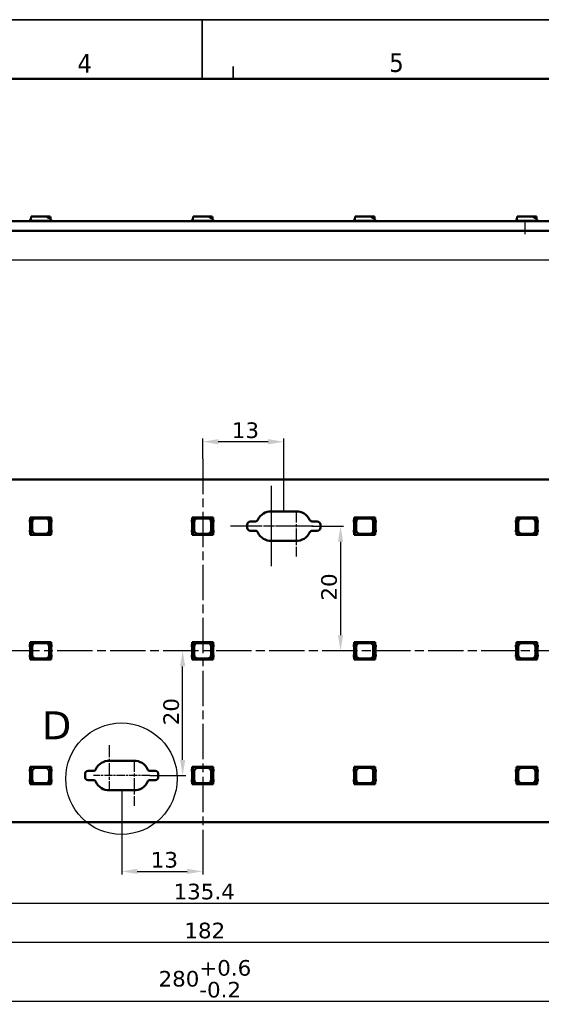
# Model space of a CAD drawing. Header units: millimetres. Extents: x 0 to 420, y 0 to 296.
# Tile 14 of 16: x 181 to 264, y 139 to 296. Entities that reach past the tile are written whole.
import ezdxf

# ---------------------------------------------------------------- set-up
doc = ezdxf.new("R2010")
doc.units = ezdxf.units.MM
doc.linetypes.add('CHAIN', pattern=[0.3543, 0.2362, -0.0295, 0.0591, -0.0295])
doc.linetypes.add('LONG_DASH_DOTTED', pattern=[0.3001, 0.2362, -0.0295, 0.0049, -0.0295])
doc.layers.get('0').update_dxf_attribs({"lineweight": 25})
for name, color, linetype, lineweight in [('Center Mark(ISO)', 7, 'LONG_DASH_DOTTED', 25), ('Centerline(ISO)', 7, 'Continuous', 25), ('Detail Circle Lines(ISO)', 7, 'Continuous', 25), ('Dimensions(ISO)', 7, 'Continuous', 25), ('Sketch Geometry(ISO)', 7, 'Continuous', 50), ('Symbols(ISO)', 7, 'Continuous', 25), ('Visible Edges(ISO)', 7, 'Continuous', 50)]:
    doc.layers.add(name, color=color, linetype=linetype, lineweight=lineweight)
doc.styles.add('LG.Philips.Title', font='verdana.ttf', dxfattribs={"width": 0.9})
doc.styles.add('Philips-dimensions', font='verdana.ttf')
doc.styles.add('Philips-tekstBigText', font='verdana.ttf')
doc.dimstyles.new('Philips-Oss', dxfattribs={"dimtxt": 2.5, "dimasz": 2.5, "dimexe": 0.5, "dimexo": 0, "dimgap": 0.5, "dimtad": 1, "dimtoh": 1, "dimrnd": 1e-08, "dimdsep": 46, "dimtxsty": 'Philips-dimensions', "dimcen": 0.09, "dimdle": 10, "dimclrd": 7, "dimclre": 7, "dimclrt": 7, "dimazin": 2, "dimtfac": 1, "dimtmove": 0, "dimatfit": 3, "dimfxl": 1, "dimtolj": 1, "dimlwd": 25, "dimlwe": 25, "dimarcsym": 0})

# ---------------------------------------------------------------- blocks, each defined once
blk = doc.blocks.new('*D20')
at = {"layer": 'Defpoints', "color": 0, "linetype": 'Continuous', "transparency": 16777216}
for p in [(70.1, 167.76), (350.1, 167.76), (350.1, 139.06)]:
    blk.add_point(p, dxfattribs=at)
at = {"layer": 'Dimensions(ISO)', "color": 7, "linetype": 'Continuous', "lineweight": 25, "transparency": 16777216}
for p, q in [((70.1, 167.76), (70.1, 138.56)), ((350.1, 167.76), (350.1, 138.56)), ((72.6, 139.06), (347.6, 139.06))]:
    blk.add_line(p, q, dxfattribs=at)
at = {"layer": 'Dimensions(ISO)', "color": 7, "linetype": 'Continuous', "transparency": 16777216}
for points in [[(72.6, 139.48), (72.6, 138.64), (70.1, 139.06)], [(347.6, 139.48), (347.6, 138.64), (350.1, 139.06)]]:
    blk.add_solid(points, dxfattribs=at)
at = {"layer": 'Dimensions(ISO)', "color": 7, "linetype": 'Continuous', "lineweight": 25, "transparency": 16777216, "insert": (203.01, 145.66), "char_height": 2.5, "attachment_point": 1, "style": 'Philips-dimensions'}
blk.add_mtext('\\A1;280\\S+0.6^ -0.2;', dxfattribs=at)
blk = doc.blocks.new('*D26')
at = {"layer": 'Defpoints', "color": 0, "linetype": 'Continuous', "transparency": 16777216}
for p in [(57.6, 262.61), (70.1, 262.61), (278.36, 257.91)]:
    blk.add_point(p, dxfattribs=at)
at = {"layer": 'Dimensions(ISO)', "color": 7, "linetype": 'Continuous', "lineweight": 25, "transparency": 16777216}
for p, q in [((57.6, 265.11), (57.6, 267.61)), ((70.1, 262.61), (57.1, 262.61)), ((57.6, 257.91), (57.6, 262.61)), ((278.36, 257.91), (57.1, 257.91)), ((57.6, 255.41), (57.6, 252.91))]:
    blk.add_line(p, q, dxfattribs=at)
at = {"layer": 'Dimensions(ISO)', "color": 7, "linetype": 'Continuous', "transparency": 16777216}
for points in [[(57.18, 265.11), (58.01, 265.11), (57.6, 262.61)], [(57.18, 255.41), (58.01, 255.41), (57.6, 257.91)]]:
    blk.add_solid(points, dxfattribs=at)
at = {"layer": 'Dimensions(ISO)', "color": 7, "linetype": 'Continuous', "lineweight": 25, "transparency": 16777216, "insert": (54.55, 259.44), "char_height": 2.5, "attachment_point": 1, "rotation": 90, "style": 'Philips-dimensions'}
blk.add_mtext('\\A1;5', dxfattribs=at)
blk = doc.blocks.new('Borders A3')
at = {"layer": 'Sketch Geometry(ISO)', "color": 7, "linetype": 'Continuous', "lineweight": 35}
for p, q in [((419.5, 296.5), (0.5, 296.5)), ((210, 296.5), (210, 287)), ((215, 289), (215, 287))]:
    blk.add_line(p, q, dxfattribs=at)
at = {"layer": 'Sketch Geometry(ISO)', "color": 1, "linetype": 'Continuous', "lineweight": 50, "true_color": 0xff0000}
blk.add_line((410, 287), (20, 287), dxfattribs=at)
at = {"layer": 'Symbols(ISO)', "color": 3, "true_color": 0x00ff00, "char_height": 3, "attachment_point": 7, "style": 'LG.Philips.Title'}
for s, insert in [('\\fVerdana|b0|i0;\\H3.0000;4', (190, 288)), ('\\fVerdana|b0|i0;\\H3.0000;5', (240, 288.06))]:
    blk.add_mtext(s, dxfattribs=dict(at, insert=insert))
blk = doc.blocks.new('*D29')
at = {"layer": 'Defpoints', "color": 0, "linetype": 'Continuous', "transparency": 16777216}
for p in [(206.88, 195.26), (210.77, 195.26), (201.6, 175.26)]:
    blk.add_point(p, dxfattribs=at)
at = {"layer": 'Dimensions(ISO)', "color": 7, "linetype": 'Continuous', "lineweight": 25, "transparency": 16777216}
for p, q in [((206.88, 177.76), (206.88, 192.76)), ((201.6, 175.26), (207.38, 175.26))]:
    blk.add_line(p, q, dxfattribs=at)
at = {"layer": 'Dimensions(ISO)', "color": 7, "linetype": 'Continuous', "transparency": 16777216}
for points in [[(206.47, 192.76), (207.3, 192.76), (206.88, 195.26)], [(206.47, 177.76), (207.3, 177.76), (206.88, 175.26)]]:
    blk.add_solid(points, dxfattribs=at)
at = {"layer": 'Dimensions(ISO)', "color": 7, "linetype": 'Continuous', "lineweight": 25, "transparency": 16777216, "insert": (203.78, 183.32), "char_height": 2.5, "attachment_point": 1, "rotation": 90, "style": 'Philips-dimensions'}
blk.add_mtext('\\A1;20', dxfattribs=at)
blk = doc.blocks.new('*D30')
at = {"layer": 'Defpoints', "color": 0, "linetype": 'Continuous', "transparency": 16777216}
for p in [(197.1, 172.89), (210.1, 160.88), (210.1, 159.88)]:
    blk.add_point(p, dxfattribs=at)
at = {"layer": 'Dimensions(ISO)', "color": 7, "linetype": 'Continuous', "lineweight": 25, "transparency": 16777216}
for p, q in [((197.1, 172.89), (197.1, 159.38)), ((199.6, 159.88), (207.6, 159.88)), ((210.1, 160.88), (210.1, 159.38))]:
    blk.add_line(p, q, dxfattribs=at)
at = {"layer": 'Dimensions(ISO)', "color": 7, "linetype": 'Continuous', "transparency": 16777216}
for points in [[(199.6, 160.3), (199.6, 159.47), (197.1, 159.88)], [(207.6, 160.3), (207.6, 159.47), (210.1, 159.88)]]:
    blk.add_solid(points, dxfattribs=at)
at = {"layer": 'Dimensions(ISO)', "color": 7, "linetype": 'Continuous', "lineweight": 25, "transparency": 16777216, "insert": (201.77, 162.99), "char_height": 2.5, "attachment_point": 1, "style": 'Philips-dimensions'}
blk.add_mtext('\\A1;13', dxfattribs=at)
blk = doc.blocks.new('*D31')
at = {"layer": 'Defpoints', "color": 0, "linetype": 'Continuous', "transparency": 16777216}
for p in [(119.1, 190.39), (301.1, 190.39), (301.1, 148.53)]:
    blk.add_point(p, dxfattribs=at)
at = {"layer": 'Dimensions(ISO)', "color": 7, "linetype": 'Continuous', "lineweight": 25, "transparency": 16777216}
for p, q in [((119.1, 190.39), (119.1, 148.03)), ((301.1, 190.39), (301.1, 148.03)), ((121.6, 148.53), (298.6, 148.53))]:
    blk.add_line(p, q, dxfattribs=at)
at = {"layer": 'Dimensions(ISO)', "color": 7, "linetype": 'Continuous', "transparency": 16777216}
for points in [[(121.6, 148.95), (121.6, 148.11), (119.1, 148.53)], [(298.6, 148.95), (298.6, 148.11), (301.1, 148.53)]]:
    blk.add_solid(points, dxfattribs=at)
at = {"layer": 'Dimensions(ISO)', "color": 7, "linetype": 'Continuous', "lineweight": 25, "transparency": 16777216, "insert": (207.16, 151.65), "char_height": 2.5, "attachment_point": 1, "style": 'Philips-dimensions'}
blk.add_mtext('\\A1;182', dxfattribs=at)
blk = doc.blocks.new('*D39')
at = {"layer": 'Defpoints', "color": 0, "linetype": 'Continuous', "transparency": 16777216}
for p in [(142.4, 183.1), (277.8, 183.1), (277.8, 154.8)]:
    blk.add_point(p, dxfattribs=at)
at = {"layer": 'Dimensions(ISO)', "color": 7, "linetype": 'Continuous', "lineweight": 25, "transparency": 16777216}
for p, q in [((142.4, 183.1), (142.4, 154.3)), ((277.8, 183.1), (277.8, 154.3)), ((144.9, 154.8), (275.3, 154.8))]:
    blk.add_line(p, q, dxfattribs=at)
at = {"layer": 'Dimensions(ISO)', "color": 7, "linetype": 'Continuous', "transparency": 16777216}
for points in [[(144.9, 155.21), (144.9, 154.38), (142.4, 154.8)], [(275.3, 155.21), (275.3, 154.38), (277.8, 154.8)]]:
    blk.add_solid(points, dxfattribs=at)
at = {"layer": 'Dimensions(ISO)', "color": 7, "linetype": 'Continuous', "lineweight": 25, "transparency": 16777216, "insert": (205.42, 157.9), "char_height": 2.5, "attachment_point": 1, "style": 'Philips-dimensions'}
blk.add_mtext('\\A1;135.4', dxfattribs=at)
blk = doc.blocks.new('*D40')
at = {"layer": 'Defpoints', "color": 0, "linetype": 'Continuous', "transparency": 16777216}
for p in [(210.1, 228.8), (210.1, 226.07), (223.1, 217.64)]:
    blk.add_point(p, dxfattribs=at)
at = {"layer": 'Dimensions(ISO)', "color": 7, "linetype": 'Continuous', "lineweight": 25, "transparency": 16777216}
for p, q in [((210.1, 226.07), (210.1, 229.3)), ((223.1, 217.64), (223.1, 229.3)), ((220.6, 228.8), (212.6, 228.8))]:
    blk.add_line(p, q, dxfattribs=at)
at = {"layer": 'Dimensions(ISO)', "color": 7, "linetype": 'Continuous', "transparency": 16777216}
for points in [[(212.6, 229.22), (212.6, 228.38), (210.1, 228.8)], [(220.6, 229.22), (220.6, 228.38), (223.1, 228.8)]]:
    blk.add_solid(points, dxfattribs=at)
at = {"layer": 'Dimensions(ISO)', "color": 7, "linetype": 'Continuous', "lineweight": 25, "transparency": 16777216, "insert": (214.77, 231.9), "char_height": 2.5, "attachment_point": 1, "style": 'Philips-dimensions'}
blk.add_mtext('\\A1;13', dxfattribs=at)
blk = doc.blocks.new('*D41')
at = {"layer": 'Defpoints', "color": 0, "linetype": 'Continuous', "transparency": 16777216}
for p in [(227.6, 215.26), (232.21, 195.26), (232.21, 195.26)]:
    blk.add_point(p, dxfattribs=at)
at = {"layer": 'Dimensions(ISO)', "color": 7, "linetype": 'Continuous', "lineweight": 25, "transparency": 16777216}
for p, q in [((227.6, 215.26), (232.71, 215.26)), ((232.21, 212.76), (232.21, 197.76))]:
    blk.add_line(p, q, dxfattribs=at)
at = {"layer": 'Dimensions(ISO)', "color": 7, "linetype": 'Continuous', "transparency": 16777216}
for points in [[(231.8, 212.76), (232.63, 212.76), (232.21, 215.26)], [(231.8, 197.76), (232.63, 197.76), (232.21, 195.26)]]:
    blk.add_solid(points, dxfattribs=at)
at = {"layer": 'Dimensions(ISO)', "color": 7, "linetype": 'Continuous', "lineweight": 25, "transparency": 16777216, "insert": (229.11, 203.32), "char_height": 2.5, "attachment_point": 1, "rotation": 90, "style": 'Philips-dimensions'}
blk.add_mtext('\\A1;20', dxfattribs=at)
blk = doc.blocks.new('2dDetail1')
at = {"layer": 'Detail Circle Lines(ISO)'}
blk.add_circle((197.06, 174.75), 8.94, dxfattribs=at)
at = {"layer": 'Detail Circle Lines(ISO)', "insert": (184.27, 181.06), "char_height": 4.5, "attachment_point": 7, "style": 'Philips-tekstBigText'}
blk.add_mtext('D', dxfattribs=at)

msp = doc.modelspace()

# ---------------------------------------------------------------- linework, layer by layer
at = {"layer": 'Center Mark(ISO)', "linetype": 'CHAIN', "ltscale": 23.990969}
for p, q in [((221.098, 221.74), (221.098, 208.827)), ((227.815, 215.261), (214.564, 215.261))]:
    msp.add_line(p, q, dxfattribs=at)
at = {"layer": 'Center Mark(ISO)', "linetype": 'CHAIN', "ltscale": 8.195055}
for p, q in [((221.098, 220.136), (221.098, 212.761)), ((225.098, 217.761), (225.098, 210.386)), ((195.098, 180.136), (195.098, 172.761)), ((199.098, 177.761), (199.098, 170.386))]:
    msp.add_line(p, q, dxfattribs=at)
at = {"layer": 'Center Mark(ISO)', "linetype": 'CHAIN', "ltscale": 5.555937}
for p, q in [((223.598, 215.261), (218.598, 215.261)), ((227.598, 215.261), (222.598, 215.261)), ((197.598, 175.261), (192.598, 175.261)), ((201.598, 175.261), (196.598, 175.261))]:
    msp.add_line(p, q, dxfattribs=at)
at = {"layer": 'Centerline(ISO)', "linetype": 'CHAIN', "ltscale": 23.990969}
for p, q in [((210.098, 226.072), (210.098, 160.88)), ((353.937, 195.261), (67.598, 195.261))]:
    msp.add_line(p, q, dxfattribs=at)
at = {"layer": 'Dimensions(ISO)'}
msp.add_line((261.788, 264.206), (261.788, 262.106), dxfattribs=at)
at = {"layer": 'Visible Edges(ISO)'}
for p, q in [((70.098, 264.206), (350.098, 264.206)), ((182.348, 264.306), (182.423, 264.306)), ((182.348, 264.206), (182.348, 264.306)), ((182.423, 264.456), (182.523, 264.456)), ((182.423, 264.216), (182.423, 264.456)), ((182.423, 264.216), (185.773, 264.216)), ((182.425, 264.206), (182.425, 264.216)), ((182.517, 264.206), (182.517, 264.216)), ((182.523, 264.456), (182.562, 264.906)), ((182.562, 264.906), (185.223, 264.906)), ((182.571, 264.206), (182.571, 264.216)), ((183.209, 264.206), (183.209, 264.216)), ((183.338, 264.206), (183.338, 264.216)), ((183.788, 264.206), (183.788, 264.216)), ((183.953, 264.206), (183.953, 264.216)), ((185.223, 264.906), (185.634, 264.906)), ((185.223, 264.706), (185.223, 264.906)), ((185.651, 264.706), (185.223, 264.706)), ((185.62, 264.206), (185.62, 264.216)), ((185.634, 264.906), (185.651, 264.706)), ((185.651, 264.706), (185.673, 264.456)), ((185.673, 264.456), (185.773, 264.456)), ((185.688, 264.206), (185.688, 264.216)), ((185.773, 264.216), (185.773, 264.456)), ((185.773, 264.306), (185.778, 264.306)), ((185.778, 264.306), (185.848, 264.306)), ((185.778, 264.206), (185.778, 264.306)), ((185.848, 264.206), (185.848, 264.306)), ((208.348, 264.306), (208.423, 264.306)), ((208.348, 264.206), (208.348, 264.306)), ((208.423, 264.456), (208.523, 264.456)), ((208.423, 264.216), (208.423, 264.456)), ((208.423, 264.216), (211.773, 264.216)), ((208.425, 264.206), (208.425, 264.216)), ((208.517, 264.206), (208.517, 264.216)), ((208.523, 264.456), (208.562, 264.906)), ((208.562, 264.906), (211.223, 264.906)), ((208.571, 264.206), (208.571, 264.216)), ((209.209, 264.206), (209.209, 264.216)), ((209.338, 264.206), (209.338, 264.216)), ((209.788, 264.206), (209.788, 264.216)), ((209.953, 264.206), (209.953, 264.216)), ((211.223, 264.906), (211.634, 264.906)), ((211.223, 264.706), (211.223, 264.906)), ((211.651, 264.706), (211.223, 264.706)), ((211.62, 264.206), (211.62, 264.216)), ((211.634, 264.906), (211.651, 264.706)), ((211.651, 264.706), (211.673, 264.456)), ((211.673, 264.456), (211.773, 264.456)), ((211.688, 264.206), (211.688, 264.216)), ((211.773, 264.216), (211.773, 264.456)), ((211.773, 264.306), (211.778, 264.306)), ((211.778, 264.306), (211.848, 264.306)), ((211.778, 264.206), (211.778, 264.306)), ((211.848, 264.206), (211.848, 264.306)), ((234.348, 264.306), (234.423, 264.306)), ((234.348, 264.206), (234.348, 264.306)), ((234.423, 264.456), (234.523, 264.456)), ((234.423, 264.216), (234.423, 264.456)), ((234.423, 264.216), (237.773, 264.216)), ((234.425, 264.206), (234.425, 264.216)), ((234.517, 264.206), (234.517, 264.216)), ((234.523, 264.456), (234.562, 264.906)), ((234.562, 264.906), (237.223, 264.906)), ((234.571, 264.206), (234.571, 264.216)), ((235.209, 264.206), (235.209, 264.216)), ((235.338, 264.206), (235.338, 264.216)), ((235.788, 264.206), (235.788, 264.216)), ((235.953, 264.206), (235.953, 264.216)), ((237.223, 264.906), (237.634, 264.906)), ((237.223, 264.706), (237.223, 264.906)), ((237.651, 264.706), (237.223, 264.706)), ((237.62, 264.206), (237.62, 264.216)), ((237.634, 264.906), (237.651, 264.706)), ((237.651, 264.706), (237.673, 264.456)), ((237.673, 264.456), (237.773, 264.456)), ((237.688, 264.206), (237.688, 264.216)), ((237.773, 264.216), (237.773, 264.456)), ((237.773, 264.306), (237.778, 264.306)), ((237.778, 264.306), (237.848, 264.306)), ((237.778, 264.206), (237.778, 264.306)), ((237.848, 264.206), (237.848, 264.306)), ((260.348, 264.306), (260.423, 264.306)), ((260.348, 264.206), (260.348, 264.306)), ((260.423, 264.456), (260.523, 264.456)), ((260.423, 264.216), (260.423, 264.456)), ((260.423, 264.216), (263.773, 264.216)), ((260.425, 264.206), (260.425, 264.216)), ((260.517, 264.206), (260.517, 264.216)), ((260.523, 264.456), (260.562, 264.906)), ((260.562, 264.906), (263.223, 264.906)), ((260.571, 264.206), (260.571, 264.216)), ((261.209, 264.206), (261.209, 264.216)), ((261.338, 264.206), (261.338, 264.216)), ((261.788, 264.206), (261.788, 264.216)), ((261.953, 264.206), (261.953, 264.216)), ((263.223, 264.906), (263.634, 264.906)), ((263.223, 264.706), (263.223, 264.906)), ((263.651, 264.706), (263.223, 264.706)), ((263.62, 264.206), (263.62, 264.216)), ((263.634, 264.906), (263.651, 264.706)), ((263.651, 264.706), (263.673, 264.456)), ((263.673, 264.456), (263.773, 264.456)), ((263.688, 264.206), (263.688, 264.216)), ((263.773, 264.216), (263.773, 264.456)), ((263.773, 264.306), (263.778, 264.306)), ((263.778, 264.306), (263.848, 264.306)), ((263.778, 264.206), (263.778, 264.306)), ((263.848, 264.206), (263.848, 264.306)), ((350.098, 262.606), (70.098, 262.606)), ((350.098, 222.761), (70.098, 222.761)), ((182.523, 216.661), (182.423, 216.661)), ((182.423, 216.661), (182.423, 213.861)), ((182.562, 216.661), (182.523, 216.661)), ((182.523, 213.861), (182.523, 216.661)), ((185.634, 216.661), (182.562, 216.661)), ((182.562, 213.861), (182.562, 216.661)), ((183.323, 216.511), (184.873, 216.511)), ((185.634, 216.661), (185.634, 214.272)), ((185.673, 216.661), (185.634, 216.661)), ((185.773, 216.661), (185.673, 216.661)), ((185.673, 216.661), (185.673, 213.861)), ((185.773, 213.861), (185.773, 216.661)), ((208.523, 216.661), (208.423, 216.661)), ((208.423, 216.661), (208.423, 213.861)), ((208.562, 216.661), (208.523, 216.661)), ((208.523, 213.861), (208.523, 216.661)), ((211.634, 216.661), (208.562, 216.661)), ((208.562, 213.861), (208.562, 216.661)), ((209.323, 216.511), (210.873, 216.511)), ((211.634, 216.661), (211.634, 214.272)), ((211.673, 216.661), (211.634, 216.661)), ((211.773, 216.661), (211.673, 216.661)), ((211.673, 216.661), (211.673, 213.861)), ((211.773, 213.861), (211.773, 216.661)), ((221.098, 217.636), (225.098, 217.636)), ((234.523, 216.661), (234.423, 216.661)), ((234.423, 216.661), (234.423, 213.861)), ((234.562, 216.661), (234.523, 216.661)), ((234.523, 213.861), (234.523, 216.661)), ((237.634, 216.661), (234.562, 216.661)), ((234.562, 213.861), (234.562, 216.661)), ((235.323, 216.511), (236.873, 216.511)), ((237.634, 216.661), (237.634, 214.272)), ((237.673, 216.661), (237.634, 216.661)), ((237.773, 216.661), (237.673, 216.661)), ((237.673, 216.661), (237.673, 213.861)), ((237.773, 213.861), (237.773, 216.661)), ((260.523, 216.661), (260.423, 216.661)), ((260.423, 216.661), (260.423, 213.861)), ((260.562, 216.661), (260.523, 216.661)), ((260.523, 213.861), (260.523, 216.661)), ((263.634, 216.661), (260.562, 216.661)), ((260.562, 213.861), (260.562, 216.661)), ((261.323, 216.511), (262.873, 216.511)), ((263.634, 216.661), (263.634, 214.272)), ((263.673, 216.661), (263.634, 216.661)), ((263.773, 216.661), (263.673, 216.661)), ((263.673, 216.661), (263.673, 213.861)), ((263.773, 213.861), (263.773, 216.661)), ((182.423, 216.307), (182.348, 216.158)), ((182.348, 216.158), (182.348, 215.903)), ((182.348, 215.903), (182.401, 215.845)), ((182.401, 215.845), (182.401, 214.677)), ((182.723, 214.611), (182.723, 215.911)), ((185.473, 215.911), (185.473, 214.611)), ((185.778, 216.311), (185.773, 216.311)), ((185.848, 216.165), (185.778, 216.311)), ((185.8, 215.859), (185.848, 215.925)), ((185.8, 214.664), (185.8, 215.859)), ((185.848, 215.925), (185.848, 216.165)), ((208.423, 216.307), (208.348, 216.158)), ((208.348, 216.158), (208.348, 215.903)), ((208.348, 215.903), (208.401, 215.845)), ((208.401, 215.845), (208.401, 214.677)), ((208.723, 214.611), (208.723, 215.911)), ((211.473, 215.911), (211.473, 214.611)), ((211.778, 216.311), (211.773, 216.311)), ((211.848, 216.165), (211.778, 216.311)), ((211.8, 215.859), (211.848, 215.925)), ((211.8, 214.664), (211.8, 215.859)), ((211.848, 215.925), (211.848, 216.165)), ((217.223, 215.011), (217.223, 215.511)), ((217.723, 216.011), (218.509, 216.011)), ((227.687, 216.011), (228.473, 216.011)), ((228.973, 215.511), (228.973, 215.011)), ((234.423, 216.307), (234.348, 216.158)), ((234.348, 216.158), (234.348, 215.903)), ((234.348, 215.903), (234.401, 215.845)), ((234.401, 215.845), (234.401, 214.677)), ((234.723, 214.611), (234.723, 215.911)), ((237.473, 215.911), (237.473, 214.611)), ((237.778, 216.311), (237.773, 216.311)), ((237.848, 216.165), (237.778, 216.311)), ((237.8, 215.859), (237.848, 215.925)), ((237.8, 214.664), (237.8, 215.859)), ((237.848, 215.925), (237.848, 216.165)), ((260.423, 216.307), (260.348, 216.158)), ((260.348, 216.158), (260.348, 215.903)), ((260.348, 215.903), (260.401, 215.845)), ((260.401, 215.845), (260.401, 214.677)), ((260.723, 214.611), (260.723, 215.911)), ((263.473, 215.911), (263.473, 214.611)), ((263.778, 216.311), (263.773, 216.311)), ((263.848, 216.165), (263.778, 216.311)), ((263.8, 215.859), (263.848, 215.925)), ((263.8, 214.664), (263.8, 215.859)), ((263.848, 215.925), (263.848, 216.165)), ((182.401, 214.677), (182.348, 214.62)), ((182.348, 214.62), (182.348, 214.365)), ((182.348, 214.365), (182.423, 214.216)), ((182.423, 213.861), (182.523, 213.861)), ((182.523, 213.861), (182.562, 213.861)), ((182.562, 213.861), (185.223, 213.861)), ((184.873, 214.011), (183.323, 214.011)), ((185.223, 213.861), (185.634, 214.272)), ((185.651, 213.861), (185.223, 213.861)), ((185.634, 214.272), (185.651, 214.29)), ((185.651, 214.29), (185.651, 213.861)), ((185.651, 213.861), (185.673, 213.861)), ((185.673, 213.861), (185.773, 213.861)), ((185.773, 214.211), (185.778, 214.211)), ((185.778, 214.211), (185.848, 214.358)), ((185.848, 214.598), (185.8, 214.664)), ((185.848, 214.358), (185.848, 214.598)), ((208.401, 214.677), (208.348, 214.62)), ((208.348, 214.62), (208.348, 214.365)), ((208.348, 214.365), (208.423, 214.216)), ((208.423, 213.861), (208.523, 213.861)), ((208.523, 213.861), (208.562, 213.861)), ((208.562, 213.861), (211.223, 213.861)), ((210.873, 214.011), (209.323, 214.011)), ((211.223, 213.861), (211.634, 214.272)), ((211.651, 213.861), (211.223, 213.861)), ((211.634, 214.272), (211.651, 214.29)), ((211.651, 214.29), (211.651, 213.861)), ((211.651, 213.861), (211.673, 213.861)), ((211.673, 213.861), (211.773, 213.861)), ((211.773, 214.211), (211.778, 214.211)), ((211.778, 214.211), (211.848, 214.358)), ((211.848, 214.598), (211.8, 214.664)), ((211.848, 214.358), (211.848, 214.598)), ((218.509, 214.511), (217.723, 214.511)), ((228.473, 214.511), (227.687, 214.511)), ((234.401, 214.677), (234.348, 214.62)), ((234.348, 214.62), (234.348, 214.365)), ((234.348, 214.365), (234.423, 214.216)), ((234.423, 213.861), (234.523, 213.861)), ((234.523, 213.861), (234.562, 213.861)), ((234.562, 213.861), (237.223, 213.861)), ((236.873, 214.011), (235.323, 214.011)), ((237.223, 213.861), (237.634, 214.272)), ((237.651, 213.861), (237.223, 213.861)), ((237.634, 214.272), (237.651, 214.29)), ((237.651, 214.29), (237.651, 213.861)), ((237.651, 213.861), (237.673, 213.861)), ((237.673, 213.861), (237.773, 213.861)), ((237.773, 214.211), (237.778, 214.211)), ((237.778, 214.211), (237.848, 214.358)), ((237.848, 214.598), (237.8, 214.664)), ((237.848, 214.358), (237.848, 214.598)), ((260.401, 214.677), (260.348, 214.62)), ((260.348, 214.62), (260.348, 214.365)), ((260.348, 214.365), (260.423, 214.216)), ((260.423, 213.861), (260.523, 213.861)), ((260.523, 213.861), (260.562, 213.861)), ((260.562, 213.861), (263.223, 213.861)), ((262.873, 214.011), (261.323, 214.011)), ((263.223, 213.861), (263.634, 214.272)), ((263.651, 213.861), (263.223, 213.861)), ((263.634, 214.272), (263.651, 214.29)), ((263.651, 214.29), (263.651, 213.861)), ((263.651, 213.861), (263.673, 213.861)), ((263.673, 213.861), (263.773, 213.861)), ((263.773, 214.211), (263.778, 214.211)), ((263.778, 214.211), (263.848, 214.358)), ((263.848, 214.598), (263.8, 214.664)), ((263.848, 214.358), (263.848, 214.598)), ((225.098, 212.886), (221.098, 212.886)), ((182.423, 196.307), (182.348, 196.158)), ((182.348, 196.158), (182.348, 195.903)), ((182.348, 195.903), (182.401, 195.845)), ((182.523, 196.661), (182.423, 196.661)), ((182.423, 196.661), (182.423, 193.861)), ((182.562, 196.661), (182.523, 196.661)), ((182.523, 193.861), (182.523, 196.661)), ((185.634, 196.661), (182.562, 196.661)), ((182.562, 193.861), (182.562, 196.661)), ((182.723, 194.611), (182.723, 195.911)), ((183.323, 196.511), (184.873, 196.511)), ((185.473, 195.911), (185.473, 194.611)), ((185.634, 196.661), (185.634, 194.272)), ((185.673, 196.661), (185.634, 196.661)), ((185.773, 196.661), (185.673, 196.661)), ((185.673, 196.661), (185.673, 193.861)), ((185.773, 193.861), (185.773, 196.661)), ((185.778, 196.311), (185.773, 196.311)), ((185.848, 196.165), (185.778, 196.311)), ((185.8, 195.859), (185.848, 195.925)), ((185.8, 194.664), (185.8, 195.859)), ((185.848, 195.925), (185.848, 196.165)), ((208.423, 196.307), (208.348, 196.158)), ((208.348, 196.158), (208.348, 195.903)), ((208.348, 195.903), (208.401, 195.845)), ((208.523, 196.661), (208.423, 196.661)), ((208.423, 196.661), (208.423, 193.861)), ((208.562, 196.661), (208.523, 196.661)), ((208.523, 193.861), (208.523, 196.661)), ((211.634, 196.661), (208.562, 196.661)), ((208.562, 193.861), (208.562, 196.661)), ((208.723, 194.611), (208.723, 195.911)), ((209.323, 196.511), (210.873, 196.511)), ((211.473, 195.911), (211.473, 194.611)), ((211.634, 196.661), (211.634, 194.272)), ((211.673, 196.661), (211.634, 196.661)), ((211.773, 196.661), (211.673, 196.661)), ((211.673, 196.661), (211.673, 193.861)), ((211.773, 193.861), (211.773, 196.661)), ((211.778, 196.311), (211.773, 196.311)), ((211.848, 196.165), (211.778, 196.311)), ((211.8, 195.859), (211.848, 195.925)), ((211.8, 194.664), (211.8, 195.859)), ((211.848, 195.925), (211.848, 196.165)), ((234.423, 196.307), (234.348, 196.158)), ((234.348, 196.158), (234.348, 195.903)), ((234.348, 195.903), (234.401, 195.845)), ((234.523, 196.661), (234.423, 196.661)), ((234.423, 196.661), (234.423, 193.861)), ((234.562, 196.661), (234.523, 196.661)), ((234.523, 193.861), (234.523, 196.661)), ((237.634, 196.661), (234.562, 196.661)), ((234.562, 193.861), (234.562, 196.661)), ((234.723, 194.611), (234.723, 195.911)), ((235.323, 196.511), (236.873, 196.511)), ((237.473, 195.911), (237.473, 194.611)), ((237.634, 196.661), (237.634, 194.272)), ((237.673, 196.661), (237.634, 196.661)), ((237.773, 196.661), (237.673, 196.661)), ((237.673, 196.661), (237.673, 193.861)), ((237.773, 193.861), (237.773, 196.661)), ((237.778, 196.311), (237.773, 196.311)), ((237.848, 196.165), (237.778, 196.311)), ((237.8, 195.859), (237.848, 195.925)), ((237.8, 194.664), (237.8, 195.859)), ((237.848, 195.925), (237.848, 196.165)), ((260.423, 196.307), (260.348, 196.158)), ((260.348, 196.158), (260.348, 195.903)), ((260.348, 195.903), (260.401, 195.845)), ((260.523, 196.661), (260.423, 196.661)), ((260.423, 196.661), (260.423, 193.861)), ((260.562, 196.661), (260.523, 196.661)), ((260.523, 193.861), (260.523, 196.661)), ((263.634, 196.661), (260.562, 196.661)), ((260.562, 193.861), (260.562, 196.661)), ((260.723, 194.611), (260.723, 195.911)), ((261.323, 196.511), (262.873, 196.511)), ((263.473, 195.911), (263.473, 194.611)), ((263.634, 196.661), (263.634, 194.272)), ((263.673, 196.661), (263.634, 196.661)), ((263.773, 196.661), (263.673, 196.661)), ((263.673, 196.661), (263.673, 193.861)), ((263.773, 193.861), (263.773, 196.661)), ((263.778, 196.311), (263.773, 196.311)), ((263.848, 196.165), (263.778, 196.311)), ((263.8, 195.859), (263.848, 195.925)), ((263.8, 194.664), (263.8, 195.859)), ((263.848, 195.925), (263.848, 196.165)), ((182.401, 194.677), (182.348, 194.62)), ((182.348, 194.62), (182.348, 194.365)), ((182.348, 194.365), (182.423, 194.216)), ((182.401, 195.845), (182.401, 194.677)), ((185.223, 193.861), (185.634, 194.272)), ((185.634, 194.272), (185.651, 194.29)), ((185.651, 194.29), (185.651, 193.861)), ((185.778, 194.211), (185.848, 194.358)), ((185.848, 194.598), (185.8, 194.664)), ((185.848, 194.358), (185.848, 194.598)), ((208.401, 194.677), (208.348, 194.62)), ((208.348, 194.62), (208.348, 194.365)), ((208.348, 194.365), (208.423, 194.216)), ((208.401, 195.845), (208.401, 194.677)), ((211.223, 193.861), (211.634, 194.272)), ((211.634, 194.272), (211.651, 194.29)), ((211.651, 194.29), (211.651, 193.861)), ((211.778, 194.211), (211.848, 194.358)), ((211.848, 194.598), (211.8, 194.664)), ((211.848, 194.358), (211.848, 194.598)), ((234.401, 194.677), (234.348, 194.62)), ((234.348, 194.62), (234.348, 194.365)), ((234.348, 194.365), (234.423, 194.216)), ((234.401, 195.845), (234.401, 194.677)), ((237.223, 193.861), (237.634, 194.272)), ((237.634, 194.272), (237.651, 194.29)), ((237.651, 194.29), (237.651, 193.861)), ((237.778, 194.211), (237.848, 194.358)), ((237.848, 194.598), (237.8, 194.664)), ((237.848, 194.358), (237.848, 194.598)), ((260.401, 194.677), (260.348, 194.62)), ((260.348, 194.62), (260.348, 194.365)), ((260.348, 194.365), (260.423, 194.216)), ((260.401, 195.845), (260.401, 194.677)), ((263.223, 193.861), (263.634, 194.272)), ((263.634, 194.272), (263.651, 194.29)), ((263.651, 194.29), (263.651, 193.861)), ((263.778, 194.211), (263.848, 194.358)), ((263.848, 194.598), (263.8, 194.664)), ((263.848, 194.358), (263.848, 194.598)), ((182.423, 193.861), (182.523, 193.861)), ((182.523, 193.861), (182.562, 193.861)), ((182.562, 193.861), (185.223, 193.861)), ((184.873, 194.011), (183.323, 194.011)), ((185.651, 193.861), (185.223, 193.861)), ((185.651, 193.861), (185.673, 193.861)), ((185.673, 193.861), (185.773, 193.861)), ((185.773, 194.211), (185.778, 194.211)), ((208.423, 193.861), (208.523, 193.861)), ((208.523, 193.861), (208.562, 193.861)), ((208.562, 193.861), (211.223, 193.861)), ((210.873, 194.011), (209.323, 194.011)), ((211.651, 193.861), (211.223, 193.861)), ((211.651, 193.861), (211.673, 193.861)), ((211.673, 193.861), (211.773, 193.861)), ((211.773, 194.211), (211.778, 194.211)), ((234.423, 193.861), (234.523, 193.861)), ((234.523, 193.861), (234.562, 193.861)), ((234.562, 193.861), (237.223, 193.861)), ((236.873, 194.011), (235.323, 194.011)), ((237.651, 193.861), (237.223, 193.861)), ((237.651, 193.861), (237.673, 193.861)), ((237.673, 193.861), (237.773, 193.861)), ((237.773, 194.211), (237.778, 194.211)), ((260.423, 193.861), (260.523, 193.861)), ((260.523, 193.861), (260.562, 193.861)), ((260.562, 193.861), (263.223, 193.861)), ((262.873, 194.011), (261.323, 194.011)), ((263.651, 193.861), (263.223, 193.861)), ((263.651, 193.861), (263.673, 193.861)), ((263.673, 193.861), (263.773, 193.861)), ((263.773, 194.211), (263.778, 194.211)), ((195.098, 177.636), (199.098, 177.636)), ((182.423, 176.307), (182.348, 176.158)), ((182.348, 176.158), (182.348, 175.903)), ((182.348, 175.903), (182.401, 175.845)), ((182.401, 175.845), (182.401, 174.677)), ((182.523, 176.661), (182.423, 176.661)), ((182.423, 176.661), (182.423, 173.861)), ((182.562, 176.661), (182.523, 176.661)), ((182.523, 173.861), (182.523, 176.661)), ((185.634, 176.661), (182.562, 176.661)), ((182.562, 173.861), (182.562, 176.661)), ((182.723, 174.611), (182.723, 175.911)), ((183.323, 176.511), (184.873, 176.511)), ((185.473, 175.911), (185.473, 174.611)), ((185.634, 176.661), (185.634, 174.272)), ((185.673, 176.661), (185.634, 176.661)), ((185.773, 176.661), (185.673, 176.661)), ((185.673, 176.661), (185.673, 173.861)), ((185.773, 173.861), (185.773, 176.661)), ((185.778, 176.311), (185.773, 176.311)), ((185.848, 176.165), (185.778, 176.311)), ((185.8, 175.859), (185.848, 175.925)), ((185.8, 174.664), (185.8, 175.859)), ((185.848, 175.925), (185.848, 176.165)), ((191.223, 175.011), (191.223, 175.511)), ((191.723, 176.011), (192.509, 176.011)), ((201.687, 176.011), (202.473, 176.011)), ((202.973, 175.511), (202.973, 175.011)), ((208.423, 176.307), (208.348, 176.158)), ((208.348, 176.158), (208.348, 175.903)), ((208.348, 175.903), (208.401, 175.845)), ((208.401, 175.845), (208.401, 174.677)), ((208.523, 176.661), (208.423, 176.661)), ((208.423, 176.661), (208.423, 173.861)), ((208.562, 176.661), (208.523, 176.661)), ((208.523, 173.861), (208.523, 176.661)), ((211.634, 176.661), (208.562, 176.661)), ((208.562, 173.861), (208.562, 176.661)), ((208.723, 174.611), (208.723, 175.911)), ((209.323, 176.511), (210.873, 176.511)), ((211.473, 175.911), (211.473, 174.611)), ((211.634, 176.661), (211.634, 174.272)), ((211.673, 176.661), (211.634, 176.661)), ((211.773, 176.661), (211.673, 176.661)), ((211.673, 176.661), (211.673, 173.861)), ((211.773, 173.861), (211.773, 176.661)), ((211.778, 176.311), (211.773, 176.311)), ((211.848, 176.165), (211.778, 176.311)), ((211.8, 175.859), (211.848, 175.925)), ((211.8, 174.664), (211.8, 175.859)), ((211.848, 175.925), (211.848, 176.165)), ((234.423, 176.307), (234.348, 176.158)), ((234.348, 176.158), (234.348, 175.903)), ((234.348, 175.903), (234.401, 175.845)), ((234.401, 175.845), (234.401, 174.677)), ((234.523, 176.661), (234.423, 176.661)), ((234.423, 176.661), (234.423, 173.861)), ((234.562, 176.661), (234.523, 176.661)), ((234.523, 173.861), (234.523, 176.661)), ((237.634, 176.661), (234.562, 176.661)), ((234.562, 173.861), (234.562, 176.661)), ((234.723, 174.611), (234.723, 175.911)), ((235.323, 176.511), (236.873, 176.511)), ((237.473, 175.911), (237.473, 174.611)), ((237.634, 176.661), (237.634, 174.272)), ((237.673, 176.661), (237.634, 176.661)), ((237.773, 176.661), (237.673, 176.661)), ((237.673, 176.661), (237.673, 173.861)), ((237.773, 173.861), (237.773, 176.661)), ((237.778, 176.311), (237.773, 176.311)), ((237.848, 176.165), (237.778, 176.311)), ((237.8, 175.859), (237.848, 175.925)), ((237.8, 174.664), (237.8, 175.859)), ((237.848, 175.925), (237.848, 176.165)), ((260.423, 176.307), (260.348, 176.158)), ((260.348, 176.158), (260.348, 175.903)), ((260.348, 175.903), (260.401, 175.845)), ((260.401, 175.845), (260.401, 174.677)), ((260.523, 176.661), (260.423, 176.661)), ((260.423, 176.661), (260.423, 173.861)), ((260.562, 176.661), (260.523, 176.661)), ((260.523, 173.861), (260.523, 176.661)), ((263.634, 176.661), (260.562, 176.661)), ((260.562, 173.861), (260.562, 176.661)), ((260.723, 174.611), (260.723, 175.911)), ((261.323, 176.511), (262.873, 176.511)), ((263.473, 175.911), (263.473, 174.611)), ((263.634, 176.661), (263.634, 174.272)), ((263.673, 176.661), (263.634, 176.661)), ((263.773, 176.661), (263.673, 176.661)), ((263.673, 176.661), (263.673, 173.861)), ((263.773, 173.861), (263.773, 176.661)), ((263.778, 176.311), (263.773, 176.311)), ((263.848, 176.165), (263.778, 176.311)), ((263.8, 175.859), (263.848, 175.925)), ((263.8, 174.664), (263.8, 175.859)), ((263.848, 175.925), (263.848, 176.165)), ((182.401, 174.677), (182.348, 174.62)), ((182.348, 174.62), (182.348, 174.365)), ((182.348, 174.365), (182.423, 174.216)), ((182.423, 173.861), (182.523, 173.861)), ((182.523, 173.861), (182.562, 173.861)), ((182.562, 173.861), (185.223, 173.861)), ((184.873, 174.011), (183.323, 174.011)), ((185.223, 173.861), (185.634, 174.272)), ((185.651, 173.861), (185.223, 173.861)), ((185.634, 174.272), (185.651, 174.29)), ((185.651, 174.29), (185.651, 173.861)), ((185.651, 173.861), (185.673, 173.861)), ((185.673, 173.861), (185.773, 173.861)), ((185.773, 174.211), (185.778, 174.211)), ((185.778, 174.211), (185.848, 174.358)), ((185.848, 174.598), (185.8, 174.664)), ((185.848, 174.358), (185.848, 174.598)), ((192.509, 174.511), (191.723, 174.511)), ((202.473, 174.511), (201.687, 174.511)), ((208.401, 174.677), (208.348, 174.62)), ((208.348, 174.62), (208.348, 174.365)), ((208.348, 174.365), (208.423, 174.216)), ((208.423, 173.861), (208.523, 173.861)), ((208.523, 173.861), (208.562, 173.861)), ((208.562, 173.861), (211.223, 173.861)), ((210.873, 174.011), (209.323, 174.011)), ((211.223, 173.861), (211.634, 174.272)), ((211.651, 173.861), (211.223, 173.861)), ((211.634, 174.272), (211.651, 174.29)), ((211.651, 174.29), (211.651, 173.861)), ((211.651, 173.861), (211.673, 173.861)), ((211.673, 173.861), (211.773, 173.861)), ((211.773, 174.211), (211.778, 174.211)), ((211.778, 174.211), (211.848, 174.358)), ((211.848, 174.598), (211.8, 174.664)), ((211.848, 174.358), (211.848, 174.598)), ((234.401, 174.677), (234.348, 174.62)), ((234.348, 174.62), (234.348, 174.365)), ((234.348, 174.365), (234.423, 174.216)), ((234.423, 173.861), (234.523, 173.861)), ((234.523, 173.861), (234.562, 173.861)), ((234.562, 173.861), (237.223, 173.861)), ((236.873, 174.011), (235.323, 174.011)), ((237.223, 173.861), (237.634, 174.272)), ((237.651, 173.861), (237.223, 173.861)), ((237.634, 174.272), (237.651, 174.29)), ((237.651, 174.29), (237.651, 173.861)), ((237.651, 173.861), (237.673, 173.861)), ((237.673, 173.861), (237.773, 173.861)), ((237.773, 174.211), (237.778, 174.211)), ((237.778, 174.211), (237.848, 174.358)), ((237.848, 174.598), (237.8, 174.664)), ((237.848, 174.358), (237.848, 174.598)), ((260.401, 174.677), (260.348, 174.62)), ((260.348, 174.62), (260.348, 174.365)), ((260.348, 174.365), (260.423, 174.216)), ((260.423, 173.861), (260.523, 173.861)), ((260.523, 173.861), (260.562, 173.861)), ((260.562, 173.861), (263.223, 173.861)), ((262.873, 174.011), (261.323, 174.011)), ((263.223, 173.861), (263.634, 174.272)), ((263.651, 173.861), (263.223, 173.861)), ((263.634, 174.272), (263.651, 174.29)), ((263.651, 174.29), (263.651, 173.861)), ((263.651, 173.861), (263.673, 173.861)), ((263.673, 173.861), (263.773, 173.861)), ((263.773, 174.211), (263.778, 174.211)), ((263.778, 174.211), (263.848, 174.358)), ((263.848, 174.598), (263.8, 174.664)), ((263.848, 174.358), (263.848, 174.598)), ((199.098, 172.886), (195.098, 172.886)), ((70.098, 167.761), (350.098, 167.761))]:
    msp.add_line(p, q, dxfattribs=at)
for centre, radius, start, end in [((183.323, 215.911), 0.6, 90, 180), ((184.873, 215.911), 0.6, 0, 90), ((209.323, 215.911), 0.6, 90, 180), ((210.873, 215.911), 0.6, 0, 90), ((221.098, 215.261), 2.375, 90, 154.22854), ((225.098, 215.261), 2.375, 25.77146, 90), ((235.323, 215.911), 0.6, 90, 180), ((236.873, 215.911), 0.6, 0, 90), ((261.323, 215.911), 0.6, 90, 180), ((262.873, 215.911), 0.6, 0, 90), ((217.723, 215.511), 0.5, 90, 180), ((217.723, 215.011), 0.5, 180, 270), ((218.509, 216.511), 0.5, 270, 334.22854), ((227.687, 216.511), 0.5, 205.77146, 270), ((228.473, 215.511), 0.5, 0, 90), ((228.473, 215.011), 0.5, 270, 0), ((183.323, 214.611), 0.6, 180, 270), ((184.873, 214.611), 0.6, 270, 0), ((209.323, 214.611), 0.6, 180, 270), ((210.873, 214.611), 0.6, 270, 0), ((218.509, 214.011), 0.5, 25.77146, 90), ((221.098, 215.261), 2.375, 205.77146, 270), ((225.098, 215.261), 2.375, 270, 334.22854), ((227.687, 214.011), 0.5, 90, 154.22854), ((235.323, 214.611), 0.6, 180, 270), ((236.873, 214.611), 0.6, 270, 0), ((261.323, 214.611), 0.6, 180, 270), ((262.873, 214.611), 0.6, 270, 0), ((183.323, 195.911), 0.6, 90, 180), ((184.873, 195.911), 0.6, 0, 90), ((209.323, 195.911), 0.6, 90, 180), ((210.873, 195.911), 0.6, 0, 90), ((235.323, 195.911), 0.6, 90, 180), ((236.873, 195.911), 0.6, 0, 90), ((261.323, 195.911), 0.6, 90, 180), ((262.873, 195.911), 0.6, 0, 90), ((183.323, 194.611), 0.6, 180, 270), ((184.873, 194.611), 0.6, 270, 0), ((209.323, 194.611), 0.6, 180, 270), ((210.873, 194.611), 0.6, 270, 0), ((235.323, 194.611), 0.6, 180, 270), ((236.873, 194.611), 0.6, 270, 0), ((261.323, 194.611), 0.6, 180, 270), ((262.873, 194.611), 0.6, 270, 0), ((195.098, 175.261), 2.375, 90, 154.22854), ((199.098, 175.261), 2.375, 25.77146, 90), ((183.323, 175.911), 0.6, 90, 180), ((184.873, 175.911), 0.6, 0, 90), ((191.723, 175.511), 0.5, 90, 180), ((192.509, 176.511), 0.5, 270, 334.22854), ((201.687, 176.511), 0.5, 205.77146, 270), ((202.473, 175.511), 0.5, 0, 90), ((209.323, 175.911), 0.6, 90, 180), ((210.873, 175.911), 0.6, 0, 90), ((235.323, 175.911), 0.6, 90, 180), ((236.873, 175.911), 0.6, 0, 90), ((261.323, 175.911), 0.6, 90, 180), ((262.873, 175.911), 0.6, 0, 90), ((183.323, 174.611), 0.6, 180, 270), ((184.873, 174.611), 0.6, 270, 0), ((191.723, 175.011), 0.5, 180, 270), ((192.509, 174.011), 0.5, 25.77146, 90), ((195.098, 175.261), 2.375, 205.77146, 270), ((199.098, 175.261), 2.375, 270, 334.22854), ((201.687, 174.011), 0.5, 90, 154.22854), ((202.473, 175.011), 0.5, 270, 0), ((209.323, 174.611), 0.6, 180, 270), ((210.873, 174.611), 0.6, 270, 0), ((235.323, 174.611), 0.6, 180, 270), ((236.873, 174.611), 0.6, 270, 0), ((261.323, 174.611), 0.6, 180, 270), ((262.873, 174.611), 0.6, 270, 0)]:
    msp.add_arc(centre, radius, start, end, dxfattribs=at)

# ---------------------------------------------------------------- block references
msp.add_blockref('Borders A3', (0, 0))
at = {"layer": 'Detail Circle Lines(ISO)'}
msp.add_blockref('2dDetail1', (0, 0), dxfattribs=at)

# ---------------------------------------------------------------- dimensions: what is measured, and where the dimension line sits
at = {"layer": 'Dimensions(ISO)', "color": 7, "linetype": 'Continuous', "lineweight": 25}
for base, p1, p2, angle, override, picture, middle in [((57.598, 262.606), (278.355, 257.906), (70.098, 262.606), 90, {"dimgap": 0.5, "dimtoh": 0, "dimdec": 0, "dimtol": 0, "dimlim": 0, "dimtp": 0, "dimtm": 0, "dimtdec": 2, "dimtofl": 1, "dimatfit": 1}, '*D26', (57.598, 260.256)), ((210.098, 228.8), (223.098, 217.636), (210.098, 226.072), 180, {"dimgap": 0.5, "dimtoh": 0, "dimdec": 2, "dimtol": 0, "dimlim": 0, "dimtp": 0, "dimtm": 0, "dimtdec": 2, "dimtofl": 0, "dimatfit": 1}, '*D40', (216.598, 228.8)), ((232.213, 195.261), (227.598, 215.261), (232.213, 195.261), 90, {"dimgap": 0.5, "dimtoh": 0, "dimdec": 2, "dimse2": 1, "dimtol": 0, "dimlim": 0, "dimtp": 0, "dimtm": 0, "dimtdec": 2, "dimtofl": 0, "dimatfit": 1}, '*D41', (232.213, 205.261)), ((206.883, 195.261), (201.598, 175.261), (210.767, 195.261), 90, {"dimgap": 0.5, "dimtoh": 0, "dimdec": 2, "dimse2": 1, "dimtol": 0, "dimlim": 0, "dimtp": 0, "dimtm": 0, "dimtdec": 2, "dimtofl": 0, "dimatfit": 1}, '*D29', (206.883, 185.261)), ((301.098, 148.531), (119.098, 190.386), (301.098, 190.386), 180, {"dimgap": 0.5, "dimtoh": 0, "dimdec": 2, "dimtol": 0, "dimlim": 0, "dimtp": 0, "dimtm": 0, "dimtdec": 2, "dimtofl": 0, "dimatfit": 1}, '*D31', (210.098, 148.531)), ((277.798, 154.795), (142.398, 183.099), (277.798, 183.099), 180, {"dimgap": 0.5, "dimtoh": 0, "dimdec": 2, "dimtol": 0, "dimlim": 0, "dimtp": 0, "dimtm": 0, "dimtdec": 2, "dimtofl": 0, "dimatfit": 1}, '*D39', (210.098, 154.795)), ((210.098, 159.883), (197.098, 172.886), (210.098, 160.88), 180, {"dimgap": 0.5, "dimtoh": 0, "dimdec": 2, "dimtol": 0, "dimlim": 0, "dimtp": 0, "dimtm": 0, "dimtdec": 2, "dimtofl": 0, "dimatfit": 1}, '*D30', (203.598, 159.883)), ((350.098, 139.06), (70.098, 167.761), (350.098, 167.761), 180, {"dimgap": 0.5, "dimtoh": 0, "dimdec": 2, "dimtol": 1, "dimlim": 0, "dimtp": 0.6, "dimtm": 0.2, "dimtdec": 2, "dimtofl": 0, "dimatfit": 1}, '*D20', (210.098, 139.06))]:
    dim = msp.add_linear_dim(base=base, p1=p1, p2=p2, angle=angle, dimstyle='Philips-Oss', override=override, dxfattribs=at)
    dim.commit()
    dim.dimension.update_dxf_attribs({"geometry": picture, "text_midpoint": middle, "dimtype": 160})

doc.saveas('drawing.dxf')
